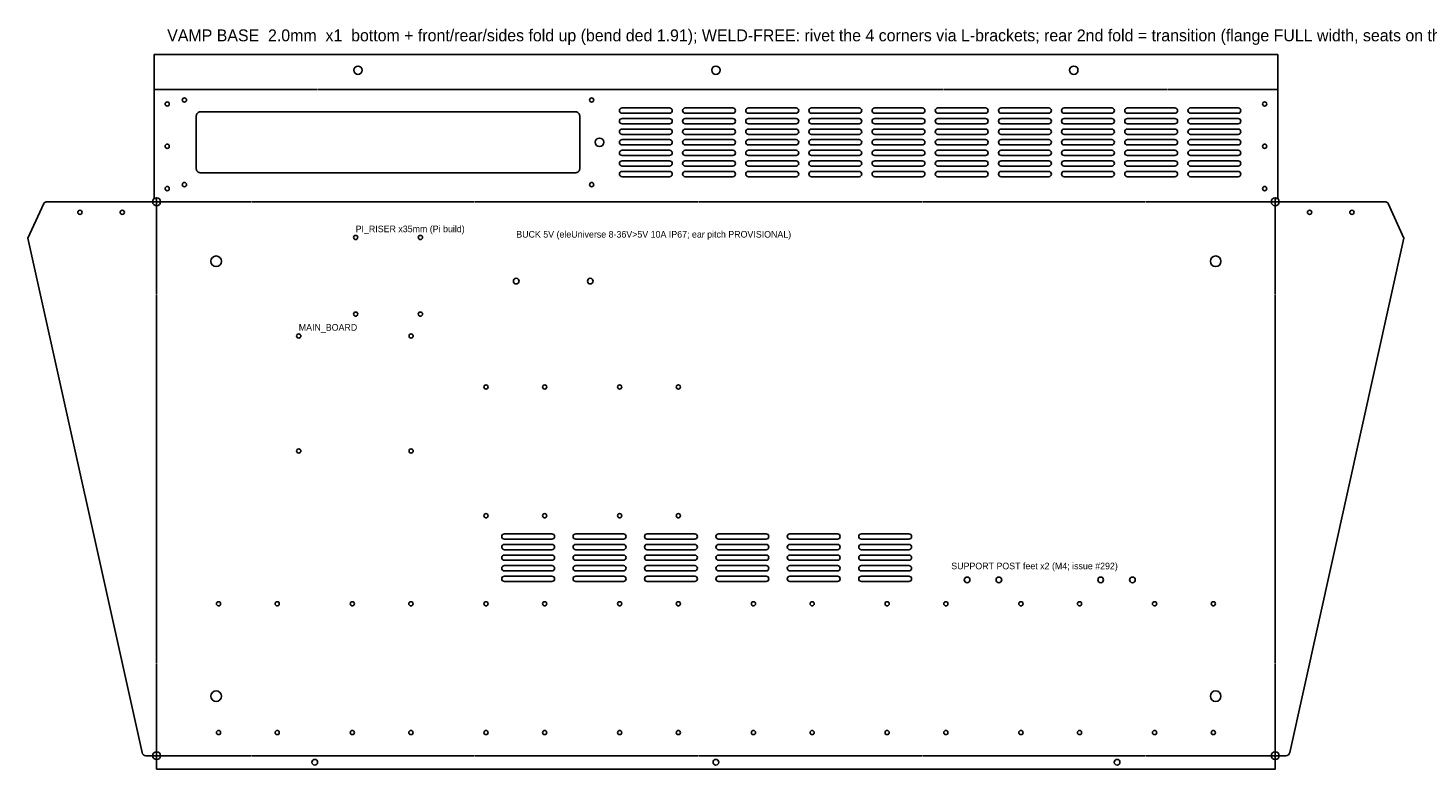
# Model space of a CAD drawing. Header units: millimetres. Extents: x -97 to 1731, y -10 to 550.
import ezdxf

# ---------------------------------------------------------------- set-up
doc = ezdxf.new("R2010")
doc.units = ezdxf.units.MM
doc.linetypes.add('DASHED', pattern=[1.524, 1.27, -0.254])
for name, color, linetype in [('BEND', 4, 'DASHED'), ('CUT', 7, 'Continuous'), ('NOTE', 8, 'Continuous'), ('VENT', 7, 'Continuous')]:
    doc.layers.add(name, color=color, linetype=linetype)

msp = doc.modelspace()

# ---------------------------------------------------------------- linework, layer by layer
at = {"layer": 'BEND'}
for points in [[(-1.9, 504), (847.9, 504)], [(0, 419), (846, 419)], [(0, 0), (0, 419)], [(846, 0), (846, 419)], [(0, 0), (846, 0)]]:
    msp.add_lwpolyline(points, dxfattribs=at)
at = {"layer": 'CUT'}
for points in [[(0, -10.1), (846, -10.1), (846, 0), (854.1, 0, 0.351674), (857, 2.4), (943.3, 391.5), (931.4, 417.7, 0.294108), (929.6, 418.9), (846, 418.9), (846, 421.6), (847.9, 421.6), (847.9, 530.4), (-1.9, 530.4), (-1.9, 421.6), (0, 421.6), (0, 418.9), (-83.6, 418.9, 0.294108), (-85.4, 417.7), (-97.3, 391.5), (-11, 2.4, 0.351674), (-8.1, 0), (0, 0)], [(33, 441), (317, 441, 0.414214), (320, 444), (320, 484, 0.414214), (317, 487), (33, 487, 0.414214), (30, 484), (30, 444, 0.414214)]]:
    msp.add_lwpolyline(points, format="xyb", close=True, dxfattribs=at)
for centre, radius in [((152.3, 518.5), 3.15), ((423, 518.5), 3.15), ((693.7, 518.5), 3.15), ((8, 493), 1.6), ((21, 496), 1.6), ((329, 496), 1.6), ((838, 493), 1.6), ((335, 464), 3.25), ((8, 461), 1.6), ((838, 461), 1.6), ((8, 429), 1.6), ((21, 432), 1.6), ((329, 432), 1.6), ((838, 429), 1.6), ((0, 419), 3), ((846, 419), 3), ((-58, 411), 1.6), ((-26, 411), 1.6), ((872, 411), 1.6), ((904, 411), 1.6), ((150.5, 392), 1.6), ((199.5, 392), 1.6), ((45, 374), 4), ((801, 374), 4), ((272, 359), 2.15), ((328, 359), 2.15), ((150.5, 334), 1.6), ((199.5, 334), 1.6), ((107.5, 317.5), 1.6), ((192.5, 317.5), 1.6), ((249.1, 278.9), 1.6), ((293.5, 278.9), 1.6), ((350.2, 278.9), 1.6), ((394.6, 278.9), 1.6), ((107.5, 230.5), 1.6), ((192.5, 230.5), 1.6), ((249.1, 181.5), 1.6), ((293.5, 181.5), 1.6), ((350.2, 181.5), 1.6), ((394.6, 181.5), 1.6), ((613, 133), 2.15), ((637, 133), 2.15), ((714, 133), 2.15), ((738, 133), 2.15), ((46.8, 114.9), 1.6), ((91.2, 114.9), 1.6), ((148, 114.9), 1.6), ((192.3, 114.9), 1.6), ((249.1, 114.9), 1.6), ((293.5, 114.9), 1.6), ((350.2, 114.9), 1.6), ((394.6, 114.9), 1.6), ((451.4, 114.9), 1.6), ((495.8, 114.9), 1.6), ((552.5, 114.9), 1.6), ((596.9, 114.9), 1.6), ((653.7, 114.9), 1.6), ((698, 114.9), 1.6), ((754.8, 114.9), 1.6), ((799.2, 114.9), 1.6), ((45, 45), 4), ((801, 45), 4), ((46.8, 17.5), 1.6), ((91.2, 17.5), 1.6), ((148, 17.5), 1.6), ((192.3, 17.5), 1.6), ((249.1, 17.5), 1.6), ((293.5, 17.5), 1.6), ((350.2, 17.5), 1.6), ((394.6, 17.5), 1.6), ((451.4, 17.5), 1.6), ((495.8, 17.5), 1.6), ((552.5, 17.5), 1.6), ((596.9, 17.5), 1.6), ((653.7, 17.5), 1.6), ((698, 17.5), 1.6), ((754.8, 17.5), 1.6), ((799.2, 17.5), 1.6), ((0, 0), 3), ((846, 0), 3), ((119.6, -5), 2.15), ((423, -5), 2.15), ((726.4, -5), 2.15)]:
    msp.add_circle(centre, radius, dxfattribs=at)
at = {"layer": 'VENT'}
for points in [[(352, 486), (388, 486, 0.414214), (390, 488), (390, 488, 0.414214), (388, 490), (352, 490, 0.414214), (350, 488), (350, 488, 0.414214)], [(399.8, 486), (435.8, 486, 0.414214), (437.8, 488), (437.8, 488, 0.414214), (435.8, 490), (399.8, 490, 0.414214), (397.8, 488), (397.8, 488, 0.414214)], [(447.6, 486), (483.6, 486, 0.414214), (485.6, 488), (485.6, 488, 0.414214), (483.6, 490), (447.6, 490, 0.414214), (445.6, 488), (445.6, 488, 0.414214)], [(495.3, 486), (531.3, 486, 0.414214), (533.3, 488), (533.3, 488, 0.414214), (531.3, 490), (495.3, 490, 0.414214), (493.3, 488), (493.3, 488, 0.414214)], [(543.1, 486), (579.1, 486, 0.414214), (581.1, 488), (581.1, 488, 0.414214), (579.1, 490), (543.1, 490, 0.414214), (541.1, 488), (541.1, 488, 0.414214)], [(590.9, 486), (626.9, 486, 0.414214), (628.9, 488), (628.9, 488, 0.414214), (626.9, 490), (590.9, 490, 0.414214), (588.9, 488), (588.9, 488, 0.414214)], [(638.7, 486), (674.7, 486, 0.414214), (676.7, 488), (676.7, 488, 0.414214), (674.7, 490), (638.7, 490, 0.414214), (636.7, 488), (636.7, 488, 0.414214)], [(686.4, 486), (722.4, 486, 0.414214), (724.4, 488), (724.4, 488, 0.414214), (722.4, 490), (686.4, 490, 0.414214), (684.4, 488), (684.4, 488, 0.414214)], [(734.2, 486), (770.2, 486, 0.414214), (772.2, 488), (772.2, 488, 0.414214), (770.2, 490), (734.2, 490, 0.414214), (732.2, 488), (732.2, 488, 0.414214)], [(782, 486), (818, 486, 0.414214), (820, 488), (820, 488, 0.414214), (818, 490), (782, 490, 0.414214), (780, 488), (780, 488, 0.414214)], [(352, 478), (388, 478, 0.414214), (390, 480), (390, 480, 0.414214), (388, 482), (352, 482, 0.414214), (350, 480), (350, 480, 0.414214)], [(399.8, 478), (435.8, 478, 0.414214), (437.8, 480), (437.8, 480, 0.414214), (435.8, 482), (399.8, 482, 0.414214), (397.8, 480), (397.8, 480, 0.414214)], [(447.6, 478), (483.6, 478, 0.414214), (485.6, 480), (485.6, 480, 0.414214), (483.6, 482), (447.6, 482, 0.414214), (445.6, 480), (445.6, 480, 0.414214)], [(495.3, 478), (531.3, 478, 0.414214), (533.3, 480), (533.3, 480, 0.414214), (531.3, 482), (495.3, 482, 0.414214), (493.3, 480), (493.3, 480, 0.414214)], [(543.1, 478), (579.1, 478, 0.414214), (581.1, 480), (581.1, 480, 0.414214), (579.1, 482), (543.1, 482, 0.414214), (541.1, 480), (541.1, 480, 0.414214)], [(590.9, 478), (626.9, 478, 0.414214), (628.9, 480), (628.9, 480, 0.414214), (626.9, 482), (590.9, 482, 0.414214), (588.9, 480), (588.9, 480, 0.414214)], [(638.7, 478), (674.7, 478, 0.414214), (676.7, 480), (676.7, 480, 0.414214), (674.7, 482), (638.7, 482, 0.414214), (636.7, 480), (636.7, 480, 0.414214)], [(686.4, 478), (722.4, 478, 0.414214), (724.4, 480), (724.4, 480, 0.414214), (722.4, 482), (686.4, 482, 0.414214), (684.4, 480), (684.4, 480, 0.414214)], [(734.2, 478), (770.2, 478, 0.414214), (772.2, 480), (772.2, 480, 0.414214), (770.2, 482), (734.2, 482, 0.414214), (732.2, 480), (732.2, 480, 0.414214)], [(782, 478), (818, 478, 0.414214), (820, 480), (820, 480, 0.414214), (818, 482), (782, 482, 0.414214), (780, 480), (780, 480, 0.414214)], [(352, 470), (388, 470, 0.414214), (390, 472), (390, 472, 0.414214), (388, 474), (352, 474, 0.414214), (350, 472), (350, 472, 0.414214)], [(352, 462), (388, 462, 0.414214), (390, 464), (390, 464, 0.414214), (388, 466), (352, 466, 0.414214), (350, 464), (350, 464, 0.414214)], [(399.8, 470), (435.8, 470, 0.414214), (437.8, 472), (437.8, 472, 0.414214), (435.8, 474), (399.8, 474, 0.414214), (397.8, 472), (397.8, 472, 0.414214)], [(399.8, 462), (435.8, 462, 0.414214), (437.8, 464), (437.8, 464, 0.414214), (435.8, 466), (399.8, 466, 0.414214), (397.8, 464), (397.8, 464, 0.414214)], [(447.6, 470), (483.6, 470, 0.414214), (485.6, 472), (485.6, 472, 0.414214), (483.6, 474), (447.6, 474, 0.414214), (445.6, 472), (445.6, 472, 0.414214)], [(447.6, 462), (483.6, 462, 0.414214), (485.6, 464), (485.6, 464, 0.414214), (483.6, 466), (447.6, 466, 0.414214), (445.6, 464), (445.6, 464, 0.414214)], [(495.3, 470), (531.3, 470, 0.414214), (533.3, 472), (533.3, 472, 0.414214), (531.3, 474), (495.3, 474, 0.414214), (493.3, 472), (493.3, 472, 0.414214)], [(495.3, 462), (531.3, 462, 0.414214), (533.3, 464), (533.3, 464, 0.414214), (531.3, 466), (495.3, 466, 0.414214), (493.3, 464), (493.3, 464, 0.414214)], [(543.1, 470), (579.1, 470, 0.414214), (581.1, 472), (581.1, 472, 0.414214), (579.1, 474), (543.1, 474, 0.414214), (541.1, 472), (541.1, 472, 0.414214)], [(543.1, 462), (579.1, 462, 0.414214), (581.1, 464), (581.1, 464, 0.414214), (579.1, 466), (543.1, 466, 0.414214), (541.1, 464), (541.1, 464, 0.414214)], [(590.9, 470), (626.9, 470, 0.414214), (628.9, 472), (628.9, 472, 0.414214), (626.9, 474), (590.9, 474, 0.414214), (588.9, 472), (588.9, 472, 0.414214)], [(590.9, 462), (626.9, 462, 0.414214), (628.9, 464), (628.9, 464, 0.414214), (626.9, 466), (590.9, 466, 0.414214), (588.9, 464), (588.9, 464, 0.414214)], [(638.7, 470), (674.7, 470, 0.414214), (676.7, 472), (676.7, 472, 0.414214), (674.7, 474), (638.7, 474, 0.414214), (636.7, 472), (636.7, 472, 0.414214)], [(638.7, 462), (674.7, 462, 0.414214), (676.7, 464), (676.7, 464, 0.414214), (674.7, 466), (638.7, 466, 0.414214), (636.7, 464), (636.7, 464, 0.414214)], [(686.4, 470), (722.4, 470, 0.414214), (724.4, 472), (724.4, 472, 0.414214), (722.4, 474), (686.4, 474, 0.414214), (684.4, 472), (684.4, 472, 0.414214)], [(686.4, 462), (722.4, 462, 0.414214), (724.4, 464), (724.4, 464, 0.414214), (722.4, 466), (686.4, 466, 0.414214), (684.4, 464), (684.4, 464, 0.414214)], [(734.2, 470), (770.2, 470, 0.414214), (772.2, 472), (772.2, 472, 0.414214), (770.2, 474), (734.2, 474, 0.414214), (732.2, 472), (732.2, 472, 0.414214)], [(734.2, 462), (770.2, 462, 0.414214), (772.2, 464), (772.2, 464, 0.414214), (770.2, 466), (734.2, 466, 0.414214), (732.2, 464), (732.2, 464, 0.414214)], [(782, 470), (818, 470, 0.414214), (820, 472), (820, 472, 0.414214), (818, 474), (782, 474, 0.414214), (780, 472), (780, 472, 0.414214)], [(782, 462), (818, 462, 0.414214), (820, 464), (820, 464, 0.414214), (818, 466), (782, 466, 0.414214), (780, 464), (780, 464, 0.414214)], [(352, 454), (388, 454, 0.414214), (390, 456), (390, 456, 0.414214), (388, 458), (352, 458, 0.414214), (350, 456), (350, 456, 0.414214)], [(399.8, 454), (435.8, 454, 0.414214), (437.8, 456), (437.8, 456, 0.414214), (435.8, 458), (399.8, 458, 0.414214), (397.8, 456), (397.8, 456, 0.414214)], [(447.6, 454), (483.6, 454, 0.414214), (485.6, 456), (485.6, 456, 0.414214), (483.6, 458), (447.6, 458, 0.414214), (445.6, 456), (445.6, 456, 0.414214)], [(495.3, 454), (531.3, 454, 0.414214), (533.3, 456), (533.3, 456, 0.414214), (531.3, 458), (495.3, 458, 0.414214), (493.3, 456), (493.3, 456, 0.414214)], [(543.1, 454), (579.1, 454, 0.414214), (581.1, 456), (581.1, 456, 0.414214), (579.1, 458), (543.1, 458, 0.414214), (541.1, 456), (541.1, 456, 0.414214)], [(590.9, 454), (626.9, 454, 0.414214), (628.9, 456), (628.9, 456, 0.414214), (626.9, 458), (590.9, 458, 0.414214), (588.9, 456), (588.9, 456, 0.414214)], [(638.7, 454), (674.7, 454, 0.414214), (676.7, 456), (676.7, 456, 0.414214), (674.7, 458), (638.7, 458, 0.414214), (636.7, 456), (636.7, 456, 0.414214)], [(686.4, 454), (722.4, 454, 0.414214), (724.4, 456), (724.4, 456, 0.414214), (722.4, 458), (686.4, 458, 0.414214), (684.4, 456), (684.4, 456, 0.414214)], [(734.2, 454), (770.2, 454, 0.414214), (772.2, 456), (772.2, 456, 0.414214), (770.2, 458), (734.2, 458, 0.414214), (732.2, 456), (732.2, 456, 0.414214)], [(782, 454), (818, 454, 0.414214), (820, 456), (820, 456, 0.414214), (818, 458), (782, 458, 0.414214), (780, 456), (780, 456, 0.414214)], [(352, 446), (388, 446, 0.414214), (390, 448), (390, 448, 0.414214), (388, 450), (352, 450, 0.414214), (350, 448), (350, 448, 0.414214)], [(399.8, 446), (435.8, 446, 0.414214), (437.8, 448), (437.8, 448, 0.414214), (435.8, 450), (399.8, 450, 0.414214), (397.8, 448), (397.8, 448, 0.414214)], [(447.6, 446), (483.6, 446, 0.414214), (485.6, 448), (485.6, 448, 0.414214), (483.6, 450), (447.6, 450, 0.414214), (445.6, 448), (445.6, 448, 0.414214)], [(495.3, 446), (531.3, 446, 0.414214), (533.3, 448), (533.3, 448, 0.414214), (531.3, 450), (495.3, 450, 0.414214), (493.3, 448), (493.3, 448, 0.414214)], [(543.1, 446), (579.1, 446, 0.414214), (581.1, 448), (581.1, 448, 0.414214), (579.1, 450), (543.1, 450, 0.414214), (541.1, 448), (541.1, 448, 0.414214)], [(590.9, 446), (626.9, 446, 0.414214), (628.9, 448), (628.9, 448, 0.414214), (626.9, 450), (590.9, 450, 0.414214), (588.9, 448), (588.9, 448, 0.414214)], [(638.7, 446), (674.7, 446, 0.414214), (676.7, 448), (676.7, 448, 0.414214), (674.7, 450), (638.7, 450, 0.414214), (636.7, 448), (636.7, 448, 0.414214)], [(686.4, 446), (722.4, 446, 0.414214), (724.4, 448), (724.4, 448, 0.414214), (722.4, 450), (686.4, 450, 0.414214), (684.4, 448), (684.4, 448, 0.414214)], [(734.2, 446), (770.2, 446, 0.414214), (772.2, 448), (772.2, 448, 0.414214), (770.2, 450), (734.2, 450, 0.414214), (732.2, 448), (732.2, 448, 0.414214)], [(782, 446), (818, 446, 0.414214), (820, 448), (820, 448, 0.414214), (818, 450), (782, 450, 0.414214), (780, 448), (780, 448, 0.414214)], [(352, 438), (388, 438, 0.414214), (390, 440), (390, 440, 0.414214), (388, 442), (352, 442, 0.414214), (350, 440), (350, 440, 0.414214)], [(399.8, 438), (435.8, 438, 0.414214), (437.8, 440), (437.8, 440, 0.414214), (435.8, 442), (399.8, 442, 0.414214), (397.8, 440), (397.8, 440, 0.414214)], [(447.6, 438), (483.6, 438, 0.414214), (485.6, 440), (485.6, 440, 0.414214), (483.6, 442), (447.6, 442, 0.414214), (445.6, 440), (445.6, 440, 0.414214)], [(495.3, 438), (531.3, 438, 0.414214), (533.3, 440), (533.3, 440, 0.414214), (531.3, 442), (495.3, 442, 0.414214), (493.3, 440), (493.3, 440, 0.414214)], [(543.1, 438), (579.1, 438, 0.414214), (581.1, 440), (581.1, 440, 0.414214), (579.1, 442), (543.1, 442, 0.414214), (541.1, 440), (541.1, 440, 0.414214)], [(590.9, 438), (626.9, 438, 0.414214), (628.9, 440), (628.9, 440, 0.414214), (626.9, 442), (590.9, 442, 0.414214), (588.9, 440), (588.9, 440, 0.414214)], [(638.7, 438), (674.7, 438, 0.414214), (676.7, 440), (676.7, 440, 0.414214), (674.7, 442), (638.7, 442, 0.414214), (636.7, 440), (636.7, 440, 0.414214)], [(686.4, 438), (722.4, 438, 0.414214), (724.4, 440), (724.4, 440, 0.414214), (722.4, 442), (686.4, 442, 0.414214), (684.4, 440), (684.4, 440, 0.414214)], [(734.2, 438), (770.2, 438, 0.414214), (772.2, 440), (772.2, 440, 0.414214), (770.2, 442), (734.2, 442, 0.414214), (732.2, 440), (732.2, 440, 0.414214)], [(782, 438), (818, 438, 0.414214), (820, 440), (820, 440, 0.414214), (818, 442), (782, 442, 0.414214), (780, 440), (780, 440, 0.414214)], [(263, 163.8), (299, 163.8, 0.414214), (301, 165.8), (301, 165.8, 0.414214), (299, 167.8), (263, 167.8, 0.414214), (261, 165.8), (261, 165.8, 0.414214)], [(263, 155.8), (299, 155.8, 0.414214), (301, 157.8), (301, 157.8, 0.414214), (299, 159.8), (263, 159.8, 0.414214), (261, 157.8), (261, 157.8, 0.414214)], [(317, 163.8), (353, 163.8, 0.414214), (355, 165.8), (355, 165.8, 0.414214), (353, 167.8), (317, 167.8, 0.414214), (315, 165.8), (315, 165.8, 0.414214)], [(317, 155.8), (353, 155.8, 0.414214), (355, 157.8), (355, 157.8, 0.414214), (353, 159.8), (317, 159.8, 0.414214), (315, 157.8), (315, 157.8, 0.414214)], [(371, 163.8), (407, 163.8, 0.414214), (409, 165.8), (409, 165.8, 0.414214), (407, 167.8), (371, 167.8, 0.414214), (369, 165.8), (369, 165.8, 0.414214)], [(371, 155.8), (407, 155.8, 0.414214), (409, 157.8), (409, 157.8, 0.414214), (407, 159.8), (371, 159.8, 0.414214), (369, 157.8), (369, 157.8, 0.414214)], [(425, 163.8), (461, 163.8, 0.414214), (463, 165.8), (463, 165.8, 0.414214), (461, 167.8), (425, 167.8, 0.414214), (423, 165.8), (423, 165.8, 0.414214)], [(425, 155.8), (461, 155.8, 0.414214), (463, 157.8), (463, 157.8, 0.414214), (461, 159.8), (425, 159.8, 0.414214), (423, 157.8), (423, 157.8, 0.414214)], [(479, 163.8), (515, 163.8, 0.414214), (517, 165.8), (517, 165.8, 0.414214), (515, 167.8), (479, 167.8, 0.414214), (477, 165.8), (477, 165.8, 0.414214)], [(479, 155.8), (515, 155.8, 0.414214), (517, 157.8), (517, 157.8, 0.414214), (515, 159.8), (479, 159.8, 0.414214), (477, 157.8), (477, 157.8, 0.414214)], [(533, 163.8), (569, 163.8, 0.414214), (571, 165.8), (571, 165.8, 0.414214), (569, 167.8), (533, 167.8, 0.414214), (531, 165.8), (531, 165.8, 0.414214)], [(533, 155.8), (569, 155.8, 0.414214), (571, 157.8), (571, 157.8, 0.414214), (569, 159.8), (533, 159.8, 0.414214), (531, 157.8), (531, 157.8, 0.414214)], [(263, 147.8), (299, 147.8, 0.414214), (301, 149.8), (301, 149.8, 0.414214), (299, 151.8), (263, 151.8, 0.414214), (261, 149.8), (261, 149.8, 0.414214)], [(317, 147.8), (353, 147.8, 0.414214), (355, 149.8), (355, 149.8, 0.414214), (353, 151.8), (317, 151.8, 0.414214), (315, 149.8), (315, 149.8, 0.414214)], [(371, 147.8), (407, 147.8, 0.414214), (409, 149.8), (409, 149.8, 0.414214), (407, 151.8), (371, 151.8, 0.414214), (369, 149.8), (369, 149.8, 0.414214)], [(425, 147.8), (461, 147.8, 0.414214), (463, 149.8), (463, 149.8, 0.414214), (461, 151.8), (425, 151.8, 0.414214), (423, 149.8), (423, 149.8, 0.414214)], [(479, 147.8), (515, 147.8, 0.414214), (517, 149.8), (517, 149.8, 0.414214), (515, 151.8), (479, 151.8, 0.414214), (477, 149.8), (477, 149.8, 0.414214)], [(533, 147.8), (569, 147.8, 0.414214), (571, 149.8), (571, 149.8, 0.414214), (569, 151.8), (533, 151.8, 0.414214), (531, 149.8), (531, 149.8, 0.414214)], [(263, 139.8), (299, 139.8, 0.414214), (301, 141.8), (301, 141.8, 0.414214), (299, 143.8), (263, 143.8, 0.414214), (261, 141.8), (261, 141.8, 0.414214)], [(317, 139.8), (353, 139.8, 0.414214), (355, 141.8), (355, 141.8, 0.414214), (353, 143.8), (317, 143.8, 0.414214), (315, 141.8), (315, 141.8, 0.414214)], [(371, 139.8), (407, 139.8, 0.414214), (409, 141.8), (409, 141.8, 0.414214), (407, 143.8), (371, 143.8, 0.414214), (369, 141.8), (369, 141.8, 0.414214)], [(425, 139.8), (461, 139.8, 0.414214), (463, 141.8), (463, 141.8, 0.414214), (461, 143.8), (425, 143.8, 0.414214), (423, 141.8), (423, 141.8, 0.414214)], [(479, 139.8), (515, 139.8, 0.414214), (517, 141.8), (517, 141.8, 0.414214), (515, 143.8), (479, 143.8, 0.414214), (477, 141.8), (477, 141.8, 0.414214)], [(533, 139.8), (569, 139.8, 0.414214), (571, 141.8), (571, 141.8, 0.414214), (569, 143.8), (533, 143.8, 0.414214), (531, 141.8), (531, 141.8, 0.414214)], [(263, 131.8), (299, 131.8, 0.414214), (301, 133.8), (301, 133.8, 0.414214), (299, 135.8), (263, 135.8, 0.414214), (261, 133.8), (261, 133.8, 0.414214)], [(317, 131.8), (353, 131.8, 0.414214), (355, 133.8), (355, 133.8, 0.414214), (353, 135.8), (317, 135.8, 0.414214), (315, 133.8), (315, 133.8, 0.414214)], [(371, 131.8), (407, 131.8, 0.414214), (409, 133.8), (409, 133.8, 0.414214), (407, 135.8), (371, 135.8, 0.414214), (369, 133.8), (369, 133.8, 0.414214)], [(425, 131.8), (461, 131.8, 0.414214), (463, 133.8), (463, 133.8, 0.414214), (461, 135.8), (425, 135.8, 0.414214), (423, 133.8), (423, 133.8, 0.414214)], [(479, 131.8), (515, 131.8, 0.414214), (517, 133.8), (517, 133.8, 0.414214), (515, 135.8), (479, 135.8, 0.414214), (477, 133.8), (477, 133.8, 0.414214)], [(533, 131.8), (569, 131.8, 0.414214), (571, 133.8), (571, 133.8, 0.414214), (569, 135.8), (533, 135.8, 0.414214), (531, 133.8), (531, 133.8, 0.414214)]]:
    msp.add_lwpolyline(points, format="xyb", close=True, dxfattribs=at)

# ---------------------------------------------------------------- texts
at = {"layer": 'NOTE'}
for s, height, p in [("VAMP BASE  2.0mm  x1  bottom + front/rear/sides fold up (bend ded 1.91); WELD-FREE: rivet the 4 corners via L-brackets; rear 2nd fold = transition (flange FULL width, seats on the relieved side-wall tops); FOLD with the DRAWN side as the INSIDE face (canonical mirror: encoder lands on the player's LEFT)", 9, (8, 540.4)), ('PI_RISER x35mm (Pi build)', 5, (150.5, 396)), ('BUCK 5V (eleUniverse 8-36V>5V 10A IP67; ear pitch PROVISIONAL)', 5, (272, 391.9)), ('MAIN_BOARD', 5, (107.5, 321.5)), ('SUPPORT POST feet x2 (M4; issue #292)', 5, (601, 141))]:
    msp.add_text(s, height=height, dxfattribs=at).set_placement(p)

doc.saveas('drawing.dxf')
